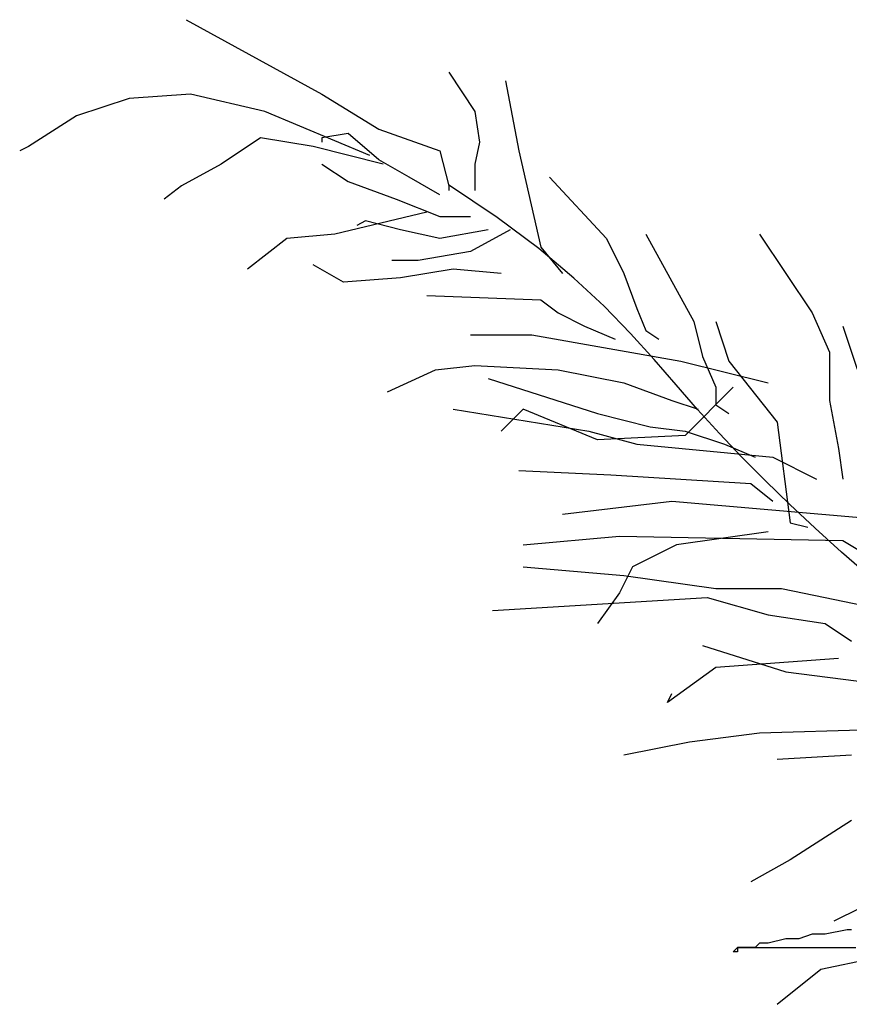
# Model space of a CAD drawing. Extents: x 19.14 to 21.15, y -12.74 to -11.
# Tile 4 of 8: x 19.23 to 19.71, y -11.73 to -11.17. Entities that reach past the tile are written whole.
import ezdxf

# ---------------------------------------------------------------- set-up
doc = ezdxf.new("R2010")
doc.units = 0
doc.header["$MEASUREMENT"] = 0
doc.layers.get('0').update_dxf_attribs({"linetype": 'CONTINUOUS'})
doc.layers.add('DIBUJO', color=5, linetype='CONTINUOUS')

# ---------------------------------------------------------------- blocks, each defined once
blk = doc.blocks.new('ARBPPAL2')
at = {"layer": 'DIBUJO'}
for p, q in [((-0.71818, 0.62663), (-0.64025, 0.58391)), ((-0.56735, 0.59648), (-0.55226, 0.57386)), ((-0.53467, 0.59145), (-0.52712, 0.55125)), ((-0.71567, 0.58391), (-0.75086, 0.5814)), ((-0.67293, 0.57386), (-0.71567, 0.58391)), ((-0.64025, 0.58391), (-0.60757, 0.56381)), ((-0.75086, 0.5814), (-0.78103, 0.57135)), ((-0.78103, 0.57135), (-0.80868, 0.55376)), ((-0.6126, 0.54874), (-0.67293, 0.57386)), ((-0.55226, 0.57386), (-0.54975, 0.55628)), ((-0.62517, 0.5613), (-0.64025, 0.55879)), ((-0.60757, 0.54623), (-0.62517, 0.5613)), ((-0.60757, 0.56381), (-0.57237, 0.55125)), ((-0.67544, 0.55879), (-0.69807, 0.54371)), ((-0.64528, 0.55376), (-0.67544, 0.55879)), ((-0.64025, 0.55879), (-0.64025, 0.55628)), ((-0.54975, 0.55628), (-0.55226, 0.54371)), ((-0.80868, 0.55376), (-0.81371, 0.55125)), ((-0.60505, 0.54371), (-0.64528, 0.55376)), ((-0.57237, 0.55125), (-0.56735, 0.53115)), ((-0.52712, 0.55125), (-0.51455, 0.49597)), ((-0.69807, 0.54371), (-0.7207, 0.53115)), ((-0.64025, 0.54371), (-0.62517, 0.53366)), ((-0.58997, 0.53617), (-0.60757, 0.54623)), ((-0.55226, 0.54371), (-0.55226, 0.52864)), ((-0.62517, 0.53366), (-0.59751, 0.52361)), ((-0.57237, 0.52612), (-0.58997, 0.53617)), ((-0.53948, 0.51299), (-0.56741, 0.53172)), ((-0.50953, 0.53617), (-0.47684, 0.501)), ((-0.7207, 0.53115), (-0.73075, 0.52361)), ((-0.56735, 0.53115), (-0.56735, 0.52864)), ((-0.59751, 0.52361), (-0.57237, 0.51356)), ((-0.57992, 0.51607), (-0.63271, 0.50351)), ((-0.61511, 0.51105), (-0.62014, 0.50854)), ((-0.595, 0.50602), (-0.61511, 0.51105)), ((-0.57237, 0.51356), (-0.55478, 0.51356)), ((-0.5157, 0.4952), (-0.53948, 0.51299)), ((-0.63271, 0.50351), (-0.66036, 0.501)), ((-0.57237, 0.501), (-0.595, 0.50602)), ((-0.54472, 0.50602), (-0.57237, 0.501)), ((-0.53215, 0.50602), (-0.55478, 0.49346)), ((-0.45422, 0.50351), (-0.42657, 0.45326)), ((-0.38886, 0.50351), (-0.35869, 0.45828)), ((-0.66036, 0.501), (-0.68299, 0.48341)), ((-0.47684, 0.501), (-0.46679, 0.4809)), ((-0.55478, 0.49346), (-0.58494, 0.48843)), ((-0.49545, 0.47825), (-0.5157, 0.4952)), ((-0.51455, 0.49597), (-0.50198, 0.4809)), ((-0.58494, 0.48843), (-0.60003, 0.48843)), ((-0.62768, 0.47587), (-0.64528, 0.48592)), ((-0.56483, 0.48341), (-0.595, 0.47838)), ((-0.53718, 0.4809), (-0.56483, 0.48341)), ((-0.46679, 0.4809), (-0.45925, 0.46079)), ((-0.595, 0.47838), (-0.62768, 0.47587)), ((-0.47808, 0.46205), (-0.49545, 0.47825)), ((-0.57992, 0.46833), (-0.51455, 0.46582)), ((-0.51455, 0.46582), (-0.5045, 0.45828)), ((-0.5045, 0.45828), (-0.48941, 0.45074)), ((-0.46294, 0.44651), (-0.47808, 0.46205)), ((-0.45925, 0.46079), (-0.45422, 0.44823)), ((-0.35869, 0.45828), (-0.34864, 0.43567)), ((-0.42657, 0.45326), (-0.42154, 0.43316)), ((-0.414, 0.45326), (-0.40646, 0.43064)), ((-0.48941, 0.45074), (-0.47182, 0.44321)), ((-0.45422, 0.44823), (-0.44668, 0.44321)), ((-0.34109, 0.45074), (-0.32098, 0.39044)), ((-0.55478, 0.44572), (-0.51958, 0.44572)), ((-0.51958, 0.44572), (-0.43411, 0.43064)), ((-0.44939, 0.43153), (-0.46294, 0.44651)), ((-0.34864, 0.43567), (-0.34864, 0.40803)), ((-0.43678, 0.41703), (-0.44939, 0.43153)), ((-0.43411, 0.43064), (-0.38383, 0.41808)), ((-0.42154, 0.43316), (-0.414, 0.41557)), ((-0.40646, 0.43064), (-0.3788, 0.39547)), ((-0.60254, 0.41305), (-0.57489, 0.42562)), ((-0.57489, 0.42562), (-0.55226, 0.42813)), ((-0.55226, 0.42813), (-0.5045, 0.42562)), ((-0.5045, 0.42562), (-0.46679, 0.41808)), ((-0.54472, 0.42059), (-0.48187, 0.40049)), ((-0.46679, 0.41808), (-0.43914, 0.40803)), ((-0.42448, 0.4029), (-0.43678, 0.41703)), ((-0.40394, 0.41557), (-0.43159, 0.38793)), ((-0.414, 0.41557), (-0.414, 0.40552)), ((-0.43914, 0.40803), (-0.42405, 0.403)), ((-0.34864, 0.40803), (-0.34361, 0.38039)), ((-0.56483, 0.403), (-0.4869, 0.39044)), ((-0.52461, 0.403), (-0.53718, 0.39044)), ((-0.48187, 0.38542), (-0.52461, 0.403)), ((-0.41193, 0.38907), (-0.42448, 0.4029)), ((-0.414, 0.40552), (-0.40646, 0.40049)), ((-0.48187, 0.40049), (-0.45171, 0.39295)), ((-0.4869, 0.39044), (-0.45925, 0.3829)), ((-0.45171, 0.39295), (-0.43159, 0.39044)), ((-0.43159, 0.39044), (-0.40897, 0.3829)), ((-0.3788, 0.39547), (-0.37126, 0.33767)), ((-0.43159, 0.38793), (-0.48187, 0.38542)), ((-0.39897, 0.37542), (-0.41193, 0.38907)), ((-0.45925, 0.3829), (-0.38132, 0.37536)), ((-0.40897, 0.3829), (-0.39137, 0.37536)), ((-0.34361, 0.38039), (-0.34109, 0.3628)), ((-0.38553, 0.36188), (-0.39897, 0.37542)), ((-0.38132, 0.37536), (-0.35618, 0.3628)), ((-0.52712, 0.36783), (-0.47433, 0.36531)), ((-0.47433, 0.36531), (-0.39389, 0.36029)), ((-0.37157, 0.34834), (-0.38553, 0.36188)), ((-0.39389, 0.36029), (-0.38132, 0.35024)), ((-0.50198, 0.3427), (-0.43914, 0.35024)), ((-0.43914, 0.35024), (-0.3235, 0.34019)), ((-0.357, 0.33471), (-0.37157, 0.34834)), ((-0.37126, 0.33767), (-0.3612, 0.33516)), ((-0.34176, 0.32091), (-0.357, 0.33471)), ((-0.52461, 0.32511), (-0.4693, 0.33014)), ((-0.4693, 0.33014), (-0.34109, 0.32762)), ((-0.38383, 0.33265), (-0.43662, 0.32511)), ((-0.43662, 0.32511), (-0.46176, 0.31255)), ((-0.34109, 0.32762), (-0.32852, 0.32009)), ((-0.32579, 0.30684), (-0.34176, 0.32091)), ((-0.52461, 0.31255), (-0.46679, 0.30752)), ((-0.46176, 0.31255), (-0.4693, 0.29747)), ((-0.46679, 0.30752), (-0.414, 0.29999)), ((-0.414, 0.29999), (-0.37629, 0.29999)), ((-0.37629, 0.29999), (-0.35115, 0.29496)), ((-0.54221, 0.28742), (-0.41902, 0.29496)), ((-0.4693, 0.29747), (-0.48187, 0.27988)), ((-0.41902, 0.29496), (-0.38383, 0.28491)), ((-0.35115, 0.29496), (-0.28076, 0.27988)), ((-0.38383, 0.28491), (-0.35115, 0.27988)), ((-0.35115, 0.27988), (-0.33607, 0.26983)), ((-0.42154, 0.26732), (-0.37377, 0.25224)), ((-0.414, 0.25476), (-0.44165, 0.23466)), ((-0.34361, 0.25978), (-0.414, 0.25476)), ((-0.37377, 0.25224), (-0.29584, 0.24219)), ((-0.44165, 0.23466), (-0.43914, 0.23968)), ((-0.42908, 0.21204), (-0.38886, 0.21707)), ((-0.38886, 0.21707), (-0.30841, 0.21958)), ((-0.46679, 0.2045), (-0.42908, 0.21204)), ((-0.3788, 0.20199), (-0.33607, 0.2045)), ((-0.33607, 0.16681), (-0.37126, 0.1442)), ((-0.37126, 0.1442), (-0.39389, 0.13164)), ((-0.33104, 0.11656), (-0.34612, 0.10902)), ((-0.33858, 0.104), (-0.35115, 0.10149)), ((-0.33607, 0.104), (-0.33858, 0.104)), ((-0.38886, 0.09646), (-0.39137, 0.09395)), ((-0.38383, 0.09646), (-0.38886, 0.09646)), ((-0.37377, 0.09897), (-0.38383, 0.09646)), ((-0.36623, 0.09897), (-0.37377, 0.09897)), ((-0.35869, 0.10149), (-0.36623, 0.09897)), ((-0.35115, 0.10149), (-0.35869, 0.10149)), ((-0.40394, 0.09144), (-0.40143, 0.09395)), ((-0.40143, 0.09144), (-0.40394, 0.09144)), ((-0.39137, 0.09395), (-0.40143, 0.09395)), ((-0.40143, 0.09395), (-0.40143, 0.09144)), ((-0.40143, 0.09395), (-0.33355, 0.09395)), ((-0.35366, 0.08138), (-0.3059, 0.09144)), ((-0.3788, 0.06128), (-0.35366, 0.08138))]:
    blk.add_line(p, q, dxfattribs=at)

msp = doc.modelspace()

# ---------------------------------------------------------------- block references
msp.add_blockref('ARBPPAL2', (20.04566, -11.79222))

doc.saveas('drawing.dxf')
